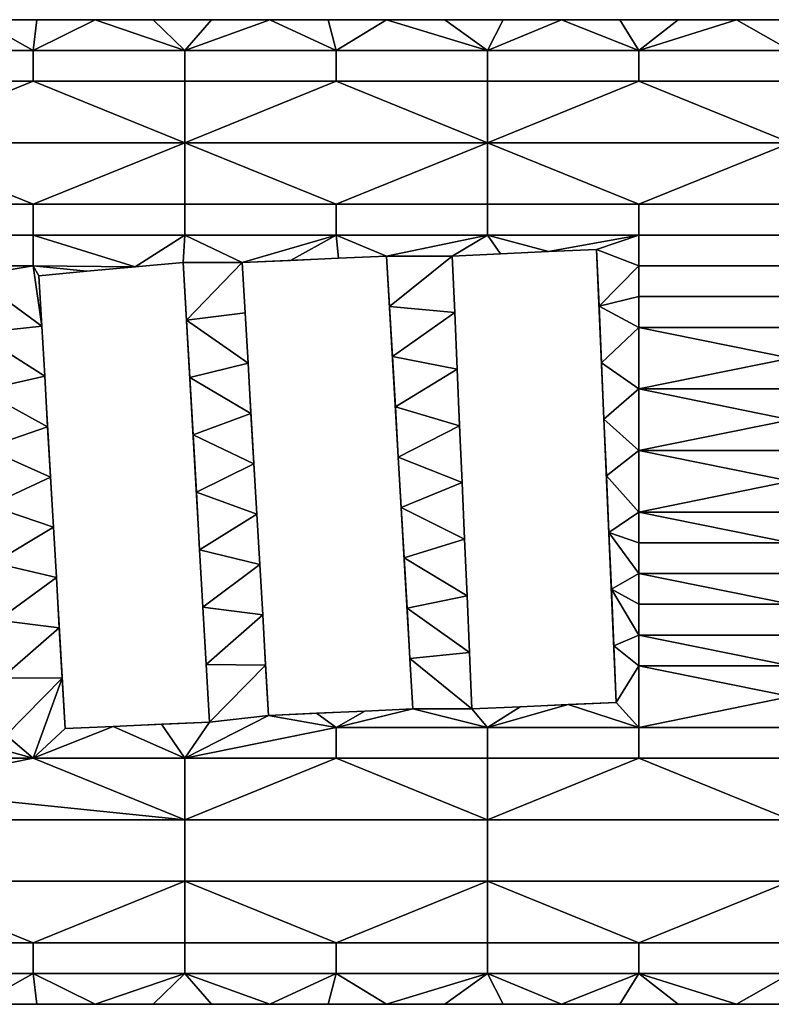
# Model space of a CAD drawing. Extents: x 0 to 1200, y 0 to 150.
# Tile 4 of 10: x 344 to 459, y 0 to 150. Entities that reach past the tile are written whole.
import ezdxf

# ---------------------------------------------------------------- set-up
doc = ezdxf.new("R2010")
doc.units = 0
doc.header["$MEASUREMENT"] = 0
doc.layers.add('DEFAULT', color=7, linetype='Continuous')

msp = doc.modelspace()

# ---------------------------------------------------------------- linework, layer by layer
at = {"color": 7}
for p, q in [((0, 150), (1200, 150)), ((400, 114), (378, 113)), ((404, 45), (400, 114)), ((432, 115), (410, 114)), ((410, 114), (413, 45)), ((435, 46), (432, 115)), ((369, 113), (347, 111)), ((373, 43), (369, 113)), ((378, 113), (382, 44)), ((347, 111), (351, 42)), ((382, 44), (404, 45)), ((413, 45), (435, 46)), ((351, 42), (373, 43)), ((0, 0), (1200, 0))]:
    msp.add_line(p, q, dxfattribs=at)

# ---------------------------------------------------------------- meshes
at = {"layer": 'DEFAULT', "color": 7}
mesh = msp.add_polyface(dxfattribs=at)
corners = [(346.15, 121.88), (369.23, 131.25), (369.23, 121.88), (323.08, 131.25), (323.08, 121.88), (369.23, 117.19), (346.15, 117.19), (323.08, 117.19), (346.15, 112.5), (323.08, 112.5), (346.15, 145.31), (346.15, 140.62), (323.08, 140.62), (323.08, 145.31), (369.23, 145.31), (369.23, 140.62), (355.56, 150), (346.67, 150), (337.78, 150), (328.89, 150), (354.33, 111.67), (361.67, 112.33), (328.89, 150), (337.78, 150, 1.98), (337.78, 150), (346.67, 150, 1.98), (346.67, 150), (355.56, 150, 1.98), (355.56, 150), (364.44, 150, 1.98), (364.44, 150), (328.89, 150, 1.98), (320, 150, 1.98), (354.33, 111.67, 1.98), (361.67, 112.33), (361.67, 112.33, 1.98), (323.08, 131.25, 1.98), (323.08, 121.88, 1.98), (346.15, 121.88, 1.98), (369.23, 131.25, 1.98), (369.23, 121.88, 1.98), (346.15, 117.19, 1.98), (369.23, 117.19, 1.98), (323.08, 117.19, 1.98), (323.08, 112.5, 1.98), (346.15, 112.5, 1.98), (346.15, 145.31, 1.98), (323.08, 145.31, 1.98), (323.08, 140.62, 1.98), (346.15, 140.62, 1.98), (369.23, 145.31, 1.98), (369.23, 140.62, 1.98), (355.56, 150, 1.98), (346.67, 150, 1.98), (337.78, 150, 1.98), (328.89, 150, 1.98), (354.33, 111.67, 1.98), (361.67, 112.33, 1.98), (337, 111, 1.98)]
mesh.append_faces([[corners[k] for k in face] for face in [(0, 1, 2), (3, 0, 4), (1, 0, 3), (2, 5, 6, 0), (0, 6, 7, 4), (6, 8, 9, 7), (10, 11, 12, 13), (14, 15, 11, 10), (11, 3, 12), (1, 11, 15), (3, 11, 1), (16, 10, 17), (17, 10, 18), (18, 13, 19), (20, 8, 21), (5, 21, 6), (6, 21, 8), (13, 18, 10), (10, 16, 14), (22, 23, 24), (24, 25, 26), (26, 27, 28), (28, 29, 30), (29, 28, 27), (27, 26, 25), (25, 24, 23), (23, 22, 31), (31, 22, 32), (33, 34, 35), (36, 37, 38), (39, 36, 38), (40, 38, 41, 42), (38, 37, 43, 41), (41, 43, 44, 45), (46, 47, 48, 49), (50, 46, 49, 51), (49, 48, 36), (36, 39, 49), (52, 53, 46), (53, 54, 46), (54, 55, 47), (56, 57, 45), (42, 41, 57), (45, 44, 58), (41, 45, 57), (47, 46, 54), (46, 50, 52)]], dxfattribs={"color": 7})
mesh = msp.add_polyface(dxfattribs=at)
corners = [(369.23, 131.25), (392.31, 121.88), (369.23, 121.88), (415.38, 131.25), (392.31, 117.19), (369.23, 117.19), (392.31, 145.31), (392.31, 140.62), (369.23, 140.62), (369.23, 145.31), (400, 150), (391.11, 150), (382.22, 150), (373.33, 150), (364.44, 150), (355.56, 150), (378, 113), (385.33, 113.33), (392.67, 113.67), (400, 114), (415.38, 117.19), (415.38, 145.31), (369, 113), (364.44, 150), (364.44, 150, 1.98), (373.33, 150), (373.33, 150, 1.98), (382.22, 150), (391.11, 150, 1.98), (391.11, 150), (400, 150, 1.98), (400, 150), (382.22, 150, 1.98), (346.15, 121.88, 1.98), (369.23, 121.88, 1.98), (369.23, 131.25, 1.98), (369.23, 140.62, 1.98), (346.15, 140.62, 1.98), (392.31, 121.88, 1.98), (415.38, 131.25, 1.98), (369.23, 117.19, 1.98), (392.31, 117.19, 1.98), (392.31, 145.31, 1.98), (369.23, 145.31, 1.98), (392.31, 140.62, 1.98), (400, 150, 1.98), (391.11, 150, 1.98), (382.22, 150, 1.98), (373.33, 150, 1.98), (364.44, 150, 1.98), (355.56, 150, 1.98), (378, 113, 1.98), (385.33, 113.33, 1.98), (392.67, 113.67, 1.98), (400, 114, 1.98), (415.38, 117.19, 1.98), (369, 113, 1.98)]
mesh.append_faces([[corners[k] for k in face] for face in [(0, 1, 2), (3, 1, 0), (1, 4, 5, 2), (6, 7, 8, 9), (7, 0, 8), (0, 7, 3), (10, 6, 11), (11, 6, 12), (12, 9, 13), (13, 9, 14), (14, 9, 15), (16, 4, 17), (17, 4, 18), (18, 4, 19), (20, 19, 4), (4, 16, 5), (9, 12, 6), (6, 10, 21), (22, 5, 16), (23, 24, 25), (25, 26, 27), (27, 28, 29), (29, 30, 31), (30, 29, 28), (28, 27, 32), (32, 27, 26), (26, 25, 24), (33, 34, 35), (35, 36, 37), (35, 34, 38), (39, 35, 38), (38, 34, 40, 41), (42, 43, 36, 44), (44, 36, 35), (35, 39, 44), (45, 46, 42), (46, 47, 42), (47, 48, 43), (48, 49, 43), (49, 50, 43), (51, 52, 41), (52, 53, 41), (53, 54, 41), (55, 41, 54), (41, 40, 51), (43, 42, 47), (40, 56, 51)]], dxfattribs={"color": 7})
mesh = msp.add_polyface(dxfattribs=at)
corners = [(415.38, 131.25), (438.46, 121.88), (415.38, 121.88), (392.31, 121.88), (415.38, 117.19), (392.31, 117.19), (438.46, 117.19), (438.46, 145.31), (438.46, 140.62), (415.38, 140.62), (415.38, 145.31), (392.31, 140.62), (392.31, 145.31), (426.67, 150), (417.78, 150), (408.89, 150), (400, 150), (410, 114), (417.33, 114.33), (424.67, 114.67), (432, 115), (400, 114), (400, 150), (408.89, 150, 1.98), (408.89, 150), (417.78, 150, 1.98), (417.78, 150), (426.67, 150, 1.98), (426.67, 150), (435.56, 150, 1.98), (435.56, 150), (400, 150, 1.98), (432, 115), (432, 115, 1.98), (424.67, 114.67), (424.67, 114.67, 1.98), (417.33, 114.33), (417.33, 114.33, 1.98), (415.38, 131.25, 1.98), (415.38, 121.88, 1.98), (438.46, 121.88, 1.98), (392.31, 121.88, 1.98), (392.31, 117.19, 1.98), (415.38, 117.19, 1.98), (438.46, 117.19, 1.98), (438.46, 145.31, 1.98), (415.38, 145.31, 1.98), (415.38, 140.62, 1.98), (438.46, 140.62, 1.98), (392.31, 145.31, 1.98), (392.31, 140.62, 1.98), (426.67, 150, 1.98), (417.78, 150, 1.98), (408.89, 150, 1.98), (400, 150, 1.98), (410, 114, 1.98), (417.33, 114.33, 1.98), (424.67, 114.67, 1.98), (432, 115, 1.98), (400, 114, 1.98)]
mesh.append_faces([[corners[k] for k in face] for face in [(0, 1, 2), (3, 0, 2), (2, 4, 5, 3), (1, 6, 4, 2), (7, 8, 9, 10), (10, 9, 11, 12), (0, 11, 9), (8, 0, 9), (13, 10, 14), (14, 10, 15), (15, 10, 16), (17, 4, 18), (18, 4, 19), (19, 6, 20), (6, 19, 4), (10, 13, 7), (17, 21, 4), (22, 23, 24), (24, 25, 26), (26, 27, 28), (28, 29, 30), (29, 28, 27), (27, 26, 25), (25, 24, 23), (23, 22, 31), (32, 33, 34), (34, 35, 36), (37, 36, 35), (35, 34, 33), (38, 39, 40), (41, 39, 38), (39, 41, 42, 43), (40, 39, 43, 44), (45, 46, 47, 48), (46, 49, 50, 47), (38, 47, 50), (48, 47, 38), (51, 52, 46), (52, 53, 46), (53, 54, 46), (55, 56, 43), (56, 57, 43), (57, 58, 44), (44, 43, 57), (46, 45, 51), (49, 46, 54), (55, 43, 59)]], dxfattribs={"color": 7})
mesh = msp.add_polyface(dxfattribs=at)
corners = [(461.54, 112.5), (461.54, 107.81), (438.46, 107.81), (438.46, 112.5), (438.46, 121.88), (461.54, 131.25), (461.54, 121.88), (415.38, 131.25), (461.54, 117.19), (438.46, 117.19), (461.54, 145.31), (461.54, 140.62), (438.46, 140.62), (438.46, 145.31), (484.62, 121.88), (484.62, 140.62), (471.11, 150), (462.22, 150), (453.33, 150), (444.44, 150), (435.56, 150), (426.67, 150), (432, 115), (432.38, 106.38), (474, 117), (435.56, 150), (435.56, 150, 1.98), (444.44, 150), (444.44, 150, 1.98), (453.33, 150), (462.22, 150, 1.98), (462.22, 150), (471.11, 150, 1.98), (471.11, 150), (453.33, 150, 1.98), (461.54, 112.5, 1.98), (438.46, 112.5, 1.98), (438.46, 107.81, 1.98), (461.54, 107.81, 1.98), (438.46, 121.88, 1.98), (461.54, 121.88, 1.98), (461.54, 131.25, 1.98), (415.38, 131.25, 1.98), (438.46, 117.19, 1.98), (461.54, 117.19, 1.98), (461.54, 145.31, 1.98), (438.46, 145.31, 1.98), (438.46, 140.62, 1.98), (461.54, 140.62, 1.98), (484.62, 121.88, 1.98), (484.62, 140.62, 1.98), (471.11, 150, 1.98), (462.22, 150, 1.98), (453.33, 150, 1.98), (444.44, 150, 1.98), (435.56, 150, 1.98), (426.67, 150, 1.98), (432, 115, 1.98), (432.38, 106.38, 1.98), (474, 117, 1.98)]
mesh.append_faces([[corners[k] for k in face] for face in [(0, 1, 2, 3), (4, 5, 6), (5, 4, 7), (6, 8, 9, 4), (8, 0, 3, 9), (10, 11, 12, 13), (5, 12, 11), (7, 12, 5), (5, 14, 6), (15, 5, 11), (16, 10, 17), (17, 10, 18), (18, 13, 19), (19, 13, 20), (20, 13, 21), (22, 3, 23), (6, 14, 8), (3, 22, 9), (8, 24, 0), (13, 18, 10), (25, 26, 27), (27, 28, 29), (29, 30, 31), (31, 32, 33), (32, 31, 30), (30, 29, 34), (34, 29, 28), (28, 27, 26), (35, 36, 37, 38), (39, 40, 41), (41, 42, 39), (40, 39, 43, 44), (44, 43, 36, 35), (45, 46, 47, 48), (41, 48, 47), (42, 41, 47), (41, 40, 49), (50, 48, 41), (51, 52, 45), (52, 53, 45), (53, 54, 46), (54, 55, 46), (55, 56, 46), (57, 58, 36), (36, 43, 57), (44, 35, 59), (46, 45, 53)]], dxfattribs={"color": 7})
mesh = msp.add_polyface(dxfattribs=at)
corners = [(380.22, 74.67), (371, 78), (379.78, 82.33), (370.5, 86.75), (379.33, 90), (370, 95.5), (378.89, 97.67), (369.5, 104.25), (378.44, 105.33), (378, 113), (369, 113), (361.67, 112.33), (369.23, 117.19), (378, 113), (378, 113, 1.98), (378.44, 105.33), (378.89, 97.67, 1.98), (378.89, 97.67), (379.33, 90, 1.98), (379.33, 90), (379.78, 82.33, 1.98), (379.78, 82.33), (380.22, 74.67, 1.98), (380.22, 74.67), (378.44, 105.33, 1.98), (400, 114), (392.67, 113.67, 1.98), (392.67, 113.67), (385.33, 113.33, 1.98), (385.33, 113.33), (378, 113, 1.98), (378, 113), (400, 114, 1.98), (369, 113), (361.67, 112.33, 1.98), (361.67, 112.33), (369, 113, 1.98), (371, 78), (370.5, 86.75, 1.98), (370.5, 86.75), (370, 95.5, 1.98), (370, 95.5), (369.5, 104.25, 1.98), (369.5, 104.25), (369, 113, 1.98), (369, 113), (371, 78, 1.98), (380.22, 74.67, 1.98), (379.78, 82.33, 1.98), (371, 78, 1.98), (379.33, 90, 1.98), (370.5, 86.75, 1.98), (378.89, 97.67, 1.98), (370, 95.5, 1.98), (378.44, 105.33, 1.98), (369.5, 104.25, 1.98), (378, 113, 1.98), (361.67, 112.33, 1.98), (369, 113, 1.98), (369.23, 117.19, 1.98)]
mesh.append_faces([[corners[k] for k in face] for face in [(0, 1, 2), (2, 3, 4), (4, 5, 6), (6, 7, 8), (8, 7, 9), (10, 9, 7), (7, 6, 5), (5, 4, 3), (3, 2, 1), (11, 12, 10), (13, 14, 15), (15, 16, 17), (17, 18, 19), (19, 20, 21), (21, 22, 23), (22, 21, 20), (20, 19, 18), (18, 17, 16), (16, 15, 24), (24, 15, 14), (25, 26, 27), (27, 28, 29), (29, 30, 31), (30, 29, 28), (28, 27, 26), (26, 25, 32), (33, 34, 35), (34, 33, 36), (37, 38, 39), (39, 40, 41), (41, 42, 43), (43, 44, 45), (44, 43, 42), (42, 41, 40), (40, 39, 38), (38, 37, 46), (47, 48, 49), (48, 50, 51), (50, 52, 53), (52, 54, 55), (54, 56, 55), (57, 58, 59), (58, 55, 56), (55, 53, 52), (53, 51, 50), (51, 49, 48)]], dxfattribs={"color": 7})
mesh = msp.add_polyface(dxfattribs=at)
corners = [(411.5, 79.5), (401.78, 83.33), (411.12, 88.12), (401.33, 91), (410.75, 96.75), (400.89, 98.67), (410.38, 105.38), (400.44, 106.33), (410, 114), (400, 114), (402.22, 75.67), (410, 114), (410, 114, 1.98), (410.38, 105.38), (410.38, 105.38, 1.98), (410.75, 96.75), (410.75, 96.75, 1.98), (411.12, 88.12), (411.12, 88.12, 1.98), (411.5, 79.5), (411.88, 70.88, 1.98), (411.5, 79.5, 1.98), (417.33, 114.33), (417.33, 114.33, 1.98), (410, 114), (410, 114, 1.98), (433.5, 80.5), (433.12, 89.12, 1.98), (433.12, 89.12), (432.75, 97.75), (432.75, 97.75, 1.98), (432.38, 106.38), (432.38, 106.38, 1.98), (432, 115), (432, 115, 1.98), (433.5, 80.5, 1.98), (402.22, 75.67), (402.22, 75.67, 1.98), (401.78, 83.33), (401.78, 83.33, 1.98), (401.33, 91), (401.33, 91, 1.98), (400.89, 98.67), (400.89, 98.67, 1.98), (400.44, 106.33), (400.44, 106.33, 1.98), (400, 114), (400, 114, 1.98), (411.5, 79.5, 1.98), (411.12, 88.12, 1.98), (401.78, 83.33, 1.98), (410.75, 96.75, 1.98), (401.33, 91, 1.98), (410.38, 105.38, 1.98), (400.89, 98.67, 1.98), (410, 114, 1.98), (400.44, 106.33, 1.98), (400, 114, 1.98), (402.22, 75.67, 1.98)]
mesh.append_faces([[corners[k] for k in face] for face in [(0, 1, 2), (2, 3, 4), (4, 5, 6), (6, 7, 8), (9, 8, 7), (7, 6, 5), (5, 4, 3), (3, 2, 1), (1, 0, 10), (11, 12, 13), (13, 14, 15), (15, 16, 17), (17, 18, 19), (20, 19, 21), (21, 19, 18), (18, 17, 16), (16, 15, 14), (14, 13, 12), (22, 23, 24), (24, 23, 25), (26, 27, 28), (28, 27, 29), (29, 30, 31), (31, 32, 33), (33, 32, 34), (32, 31, 30), (30, 29, 27), (27, 26, 35), (36, 37, 38), (38, 39, 40), (40, 41, 42), (42, 43, 44), (44, 45, 46), (46, 45, 47), (45, 44, 43), (43, 42, 41), (41, 40, 39), (39, 38, 37), (48, 49, 50), (49, 51, 52), (51, 53, 54), (53, 55, 56), (57, 56, 55), (56, 54, 53), (54, 52, 51), (52, 50, 49), (50, 58, 48)]], dxfattribs={"color": 7})
mesh = msp.add_polyface(dxfattribs=at)
corners = [(347, 111), (346.15, 112.5), (354.33, 111.67), (348.78, 80.33), (338.88, 84.75), (348.33, 88), (338.25, 93.5), (347.89, 95.67), (337.62, 102.25), (347.44, 103.33), (337, 111), (339.5, 76), (329.67, 110.33), (323.08, 112.5), (347, 111), (347.44, 103.33, 1.98), (347.44, 103.33), (347.89, 95.67, 1.98), (347.89, 95.67), (348.33, 88), (348.33, 88, 1.98), (348.78, 80.33), (348.78, 80.33, 1.98), (349.22, 72.67), (347, 111, 1.98), (361.67, 112.33), (354.33, 111.67, 1.98), (354.33, 111.67), (347, 111, 1.98), (347, 111), (337, 111), (329.67, 110.33, 1.98), (329.67, 110.33), (322.33, 109.67, 1.98), (337, 111, 1.98), (339.5, 76), (338.88, 84.75, 1.98), (338.88, 84.75), (338.25, 93.5, 1.98), (338.25, 93.5), (337.62, 102.25, 1.98), (337.62, 102.25), (337, 111, 1.98), (337, 111), (339.5, 76, 1.98), (348.78, 80.33, 1.98), (348.33, 88, 1.98), (338.88, 84.75, 1.98), (347.89, 95.67, 1.98), (338.25, 93.5, 1.98), (347.44, 103.33, 1.98), (337.62, 102.25, 1.98), (347, 111, 1.98), (346.15, 112.5, 1.98), (354.33, 111.67, 1.98), (329.67, 110.33, 1.98), (337, 111, 1.98), (323.08, 112.5, 1.98), (339.5, 76, 1.98)]
mesh.append_faces([[corners[k] for k in face] for face in [(0, 1, 2), (3, 4, 5), (5, 6, 7), (7, 8, 9), (9, 1, 0), (10, 9, 8), (8, 7, 6), (6, 5, 4), (4, 3, 11), (12, 13, 10), (1, 10, 13), (9, 10, 1), (14, 15, 16), (16, 17, 18), (18, 17, 19), (19, 20, 21), (21, 22, 23), (22, 21, 20), (20, 19, 17), (17, 16, 15), (15, 14, 24), (25, 26, 27), (27, 28, 29), (28, 27, 26), (30, 31, 32), (33, 32, 31), (31, 30, 34), (35, 36, 37), (37, 38, 39), (39, 40, 41), (41, 42, 43), (42, 41, 40), (40, 39, 38), (38, 37, 36), (36, 35, 44), (45, 46, 47), (46, 48, 49), (48, 50, 51), (50, 52, 53), (52, 54, 53), (55, 56, 57), (56, 51, 50), (51, 49, 48), (49, 47, 46), (47, 58, 45), (50, 53, 56)]], dxfattribs={"color": 7})
mesh = msp.add_polyface(dxfattribs=at)
corners = [(461.54, 89.06), (438.46, 93.75), (461.54, 93.75), (438.46, 84.38), (461.54, 84.38), (461.54, 79.69), (461.54, 107.81), (461.54, 103.12), (438.46, 103.12), (438.46, 107.81), (461.54, 98.44), (432.38, 106.38), (432.75, 97.75), (433.12, 89.12), (433.5, 80.5), (474.75, 91.12), (475, 82.5), (438.46, 112.5), (461.54, 112.5), (474.25, 108.38), (474.5, 99.75), (438.46, 75), (461.54, 89.06, 1.98), (461.54, 93.75, 1.98), (438.46, 93.75, 1.98), (438.46, 84.38, 1.98), (461.54, 84.38, 1.98), (461.54, 79.69, 1.98), (461.54, 107.81, 1.98), (438.46, 107.81, 1.98), (438.46, 103.12, 1.98), (461.54, 103.12, 1.98), (461.54, 98.44, 1.98), (432.38, 106.38, 1.98), (432.75, 97.75, 1.98), (433.12, 89.12, 1.98), (433.5, 80.5, 1.98), (474.75, 91.12, 1.98), (475, 82.5, 1.98), (438.46, 112.5, 1.98), (461.54, 112.5, 1.98), (474.25, 108.38, 1.98), (474.5, 99.75, 1.98), (438.46, 75, 1.98)]
mesh.append_faces([[corners[k] for k in face] for face in [(0, 1, 2), (3, 0, 4), (5, 3, 4), (6, 7, 8, 9), (10, 8, 7), (1, 10, 2), (11, 8, 12), (12, 1, 13), (13, 3, 14), (2, 15, 0), (0, 3, 1), (0, 15, 4), (4, 16, 5), (9, 11, 17), (18, 19, 6), (8, 11, 9), (6, 19, 7), (7, 20, 10), (10, 1, 8), (10, 20, 2), (8, 1, 12), (1, 3, 13), (3, 21, 14), (22, 23, 24), (25, 26, 22), (27, 26, 25), (28, 29, 30, 31), (32, 31, 30), (24, 23, 32), (33, 34, 30), (34, 35, 24), (35, 36, 25), (23, 22, 37), (22, 24, 25), (22, 26, 37), (26, 27, 38), (29, 39, 33), (40, 28, 41), (30, 29, 33), (28, 31, 41), (31, 32, 42), (32, 30, 24), (32, 23, 42), (30, 34, 24), (24, 35, 25), (25, 36, 43)]], dxfattribs={"color": 7})
mesh = msp.add_polyface(dxfattribs=at)
corners = [(461.54, 46.88), (438.46, 51.56), (461.54, 51.56), (461.54, 70.31), (461.54, 65.62), (438.46, 65.62), (438.46, 70.31), (461.54, 60.94), (461.54, 56.25), (438.46, 56.25), (438.46, 60.94), (438.46, 75), (461.54, 79.69), (461.54, 75), (433.5, 80.5), (433.88, 71.88), (434.25, 63.25), (434.62, 54.62), (435, 46), (438.46, 84.38), (435, 46), (435, 46, 1.98), (434.62, 54.62), (434.62, 54.62, 1.98), (434.25, 63.25), (433.88, 71.88, 1.98), (433.88, 71.88), (433.5, 80.5, 1.98), (433.5, 80.5), (434.25, 63.25, 1.98), (461.54, 46.88, 1.98), (461.54, 51.56, 1.98), (438.46, 51.56, 1.98), (461.54, 70.31, 1.98), (438.46, 70.31, 1.98), (438.46, 65.62, 1.98), (461.54, 65.62, 1.98), (461.54, 60.94, 1.98), (438.46, 60.94, 1.98), (438.46, 56.25, 1.98), (461.54, 56.25, 1.98), (438.46, 75, 1.98), (461.54, 75, 1.98), (461.54, 79.69, 1.98), (433.5, 80.5, 1.98), (433.88, 71.88, 1.98), (434.25, 63.25, 1.98), (434.62, 54.62, 1.98), (435, 46, 1.98), (438.46, 84.38, 1.98)]
mesh.append_faces([[corners[k] for k in face] for face in [(0, 1, 2), (3, 4, 5, 6), (7, 8, 9, 10), (11, 12, 13), (14, 11, 15), (15, 5, 16), (16, 9, 17), (17, 1, 18), (1, 9, 2), (6, 11, 3), (5, 15, 6), (4, 7, 5), (10, 5, 7), (9, 16, 10), (8, 2, 9), (12, 11, 19), (13, 3, 11), (11, 6, 15), (5, 10, 16), (9, 1, 17), (20, 21, 22), (22, 23, 24), (24, 25, 26), (26, 27, 28), (27, 26, 25), (25, 24, 29), (29, 24, 23), (23, 22, 21), (30, 31, 32), (33, 34, 35, 36), (37, 38, 39, 40), (41, 42, 43), (44, 45, 41), (45, 46, 35), (46, 47, 39), (47, 48, 32), (32, 31, 39), (34, 33, 41), (35, 34, 45), (36, 35, 37), (38, 37, 35), (39, 38, 46), (43, 49, 41), (41, 45, 34), (35, 46, 38), (39, 47, 32)]], dxfattribs={"color": 7})
mesh = msp.add_polyface(dxfattribs=at)
corners = [(506.62, 73.88), (497.25, 74.25), (506.5, 82.5), (497, 83), (497.5, 65.5), (506.75, 65.25), (497.75, 56.75), (506.88, 56.62), (498, 48), (476, 48), (461.54, 56.25), (475.75, 56.62), (461.54, 60.94), (475.5, 65.25), (461.54, 70.31), (475.25, 73.88), (461.54, 79.69), (475, 82.5), (461.54, 51.56), (461.54, 46.88), (461.54, 65.62), (461.54, 75), (475, 82.5), (475.25, 73.88, 1.98), (475.25, 73.88), (475.5, 65.25, 1.98), (475.5, 65.25), (475.75, 56.62, 1.98), (475.75, 56.62), (476, 48, 1.98), (476, 48), (475, 82.5, 1.98), (498, 48), (498, 48, 1.98), (497.75, 56.75), (497.75, 56.75, 1.98), (497.5, 65.5), (497.5, 65.5, 1.98), (497.25, 74.25), (497.25, 74.25, 1.98), (497, 83), (476, 48, 1.98), (475.75, 56.62, 1.98), (461.54, 56.25, 1.98), (475.5, 65.25, 1.98), (461.54, 60.94, 1.98), (475.25, 73.88, 1.98), (461.54, 70.31, 1.98), (475, 82.5, 1.98), (461.54, 79.69, 1.98), (497.25, 74.25, 1.98), (497.5, 65.5, 1.98), (506.62, 73.88, 1.98), (497.75, 56.75, 1.98), (506.75, 65.25, 1.98), (498, 48, 1.98), (506.88, 56.62, 1.98), (461.54, 51.56, 1.98), (461.54, 46.88, 1.98), (461.54, 65.62, 1.98), (438.46, 56.25, 1.98), (461.54, 75, 1.98), (438.46, 75, 1.98)]
mesh.append_faces([[corners[k] for k in face] for face in [(0, 1, 2), (3, 2, 1), (1, 0, 4), (4, 5, 6), (6, 7, 8), (9, 10, 11), (11, 12, 13), (13, 14, 15), (15, 16, 17), (18, 9, 19), (14, 13, 20), (12, 11, 10), (16, 15, 21), (9, 18, 10), (12, 20, 13), (14, 21, 15), (22, 23, 24), (24, 25, 26), (26, 27, 28), (28, 29, 30), (29, 28, 27), (27, 26, 25), (25, 24, 23), (23, 22, 31), (32, 33, 34), (34, 35, 36), (36, 37, 38), (38, 39, 40), (39, 38, 37), (37, 36, 35), (35, 34, 33), (41, 42, 43), (42, 44, 45), (44, 46, 47), (46, 48, 49), (50, 51, 52), (51, 53, 54), (53, 55, 56), (57, 58, 41), (47, 59, 44), (43, 60, 57), (45, 43, 42), (61, 62, 47), (49, 61, 46), (41, 43, 57), (45, 44, 59), (47, 46, 61)]], dxfattribs={"color": 7})
mesh = msp.add_polyface(dxfattribs=at)
corners = [(358.33, 42.33), (346.15, 37.5), (351, 42), (350.56, 49.67), (341.38, 49.75), (350.11, 57.33), (340.75, 58.5), (349.67, 65), (340.12, 67.25), (349.22, 72.67), (339.5, 76), (348.78, 80.33), (342, 41), (334.67, 40.67), (349.22, 72.67), (349.67, 65, 1.98), (349.67, 65), (350.11, 57.33), (350.11, 57.33, 1.98), (350.56, 49.67), (351, 42, 1.98), (351, 42), (350.56, 49.67, 1.98), (349.22, 72.67, 1.98), (348.78, 80.33, 1.98), (320, 40), (319.44, 47.67, 1.98), (320, 40, 1.98), (342, 41), (341.38, 49.75, 1.98), (341.38, 49.75), (340.75, 58.5, 1.98), (340.75, 58.5), (340.12, 67.25), (340.12, 67.25, 1.98), (339.5, 76), (339.5, 76, 1.98), (342, 41, 1.98), (320, 40), (327.33, 40.33, 1.98), (327.33, 40.33), (334.67, 40.67, 1.98), (334.67, 40.67), (342, 41, 1.98), (342, 41), (320, 40, 1.98), (351, 42, 1.98), (350.56, 49.67, 1.98), (346.15, 37.5, 1.98), (350.11, 57.33, 1.98), (341.38, 49.75, 1.98), (349.67, 65, 1.98), (340.75, 58.5, 1.98), (349.22, 72.67, 1.98), (340.12, 67.25, 1.98), (348.78, 80.33, 1.98), (339.5, 76, 1.98), (342, 41, 1.98), (334.67, 40.67, 1.98)]
mesh.append_faces([[corners[k] for k in face] for face in [(0, 1, 2), (2, 1, 3), (3, 4, 5), (5, 6, 7), (7, 8, 9), (9, 10, 11), (12, 1, 13), (10, 9, 8), (8, 7, 6), (6, 5, 4), (4, 3, 12), (1, 12, 3), (14, 15, 16), (16, 15, 17), (17, 18, 19), (19, 20, 21), (20, 19, 22), (22, 19, 18), (18, 17, 15), (15, 14, 23), (23, 14, 24), (25, 26, 27), (28, 29, 30), (30, 31, 32), (32, 31, 33), (33, 34, 35), (36, 35, 34), (34, 33, 31), (31, 30, 29), (29, 28, 37), (38, 39, 40), (40, 41, 42), (42, 43, 44), (45, 39, 38), (43, 42, 41), (41, 40, 39), (46, 47, 48), (47, 49, 50), (49, 51, 52), (51, 53, 54), (53, 55, 56), (56, 54, 53), (54, 52, 51), (52, 50, 49), (50, 57, 47), (57, 58, 48), (48, 47, 57)]], dxfattribs={"color": 7})
mesh = msp.add_polyface(dxfattribs=at)
corners = [(427.67, 45.67), (415.38, 42.19), (420.33, 45.33), (413, 45), (403.56, 52.67), (412.62, 53.62), (403.11, 60.33), (412.25, 62.25), (402.67, 68), (411.88, 70.88), (402.22, 75.67), (411.5, 79.5), (404, 45), (411.5, 79.5), (411.88, 70.88, 1.98), (411.88, 70.88), (412.25, 62.25), (412.62, 53.62, 1.98), (412.62, 53.62), (413, 45, 1.98), (413, 45), (412.25, 62.25, 1.98), (413, 45), (420.33, 45.33, 1.98), (420.33, 45.33), (427.67, 45.67), (427.67, 45.67, 1.98), (435, 46), (413, 45, 1.98), (435, 46, 1.98), (404, 45), (404, 45, 1.98), (403.56, 52.67), (403.56, 52.67, 1.98), (403.11, 60.33), (403.11, 60.33, 1.98), (402.67, 68), (402.22, 75.67, 1.98), (402.22, 75.67), (402.67, 68, 1.98), (396.67, 44.67), (396.67, 44.67, 1.98), (404, 45), (404, 45, 1.98), (389.33, 44.33, 1.98), (413, 45, 1.98), (412.62, 53.62, 1.98), (403.56, 52.67, 1.98), (412.25, 62.25, 1.98), (403.11, 60.33, 1.98), (411.88, 70.88, 1.98), (402.67, 68, 1.98), (411.5, 79.5, 1.98), (402.22, 75.67, 1.98), (427.67, 45.67, 1.98), (420.33, 45.33, 1.98), (415.38, 42.19, 1.98), (404, 45, 1.98), (396.67, 44.67, 1.98), (392.31, 42.19, 1.98)]
mesh.append_faces([[corners[k] for k in face] for face in [(0, 1, 2), (2, 1, 3), (3, 4, 5), (5, 6, 7), (7, 8, 9), (9, 10, 11), (10, 9, 8), (8, 7, 6), (6, 5, 4), (4, 3, 12), (1, 12, 3), (13, 14, 15), (15, 14, 16), (16, 17, 18), (18, 19, 20), (19, 18, 17), (17, 16, 21), (21, 16, 14), (22, 23, 24), (24, 23, 25), (25, 26, 27), (28, 23, 22), (27, 26, 29), (26, 25, 23), (30, 31, 32), (32, 33, 34), (34, 35, 36), (36, 37, 38), (37, 36, 39), (39, 36, 35), (35, 34, 33), (33, 32, 31), (40, 41, 42), (42, 41, 43), (41, 40, 44), (45, 46, 47), (46, 48, 49), (48, 50, 51), (50, 52, 53), (54, 55, 56), (55, 45, 56), (53, 51, 50), (51, 49, 48), (49, 47, 46), (47, 57, 45), (57, 58, 59), (56, 45, 57)]], dxfattribs={"color": 7})
mesh = msp.add_polyface(dxfattribs=at)
corners = [(389.33, 44.33), (392.31, 42.19), (382, 44), (373, 43), (381.56, 51.67), (372.5, 51.75), (381.11, 59.33), (372, 60.5), (380.67, 67), (371.5, 69.25), (380.22, 74.67), (371, 78), (369.23, 37.5), (380.22, 74.67), (380.22, 74.67, 1.98), (380.67, 67), (380.67, 67, 1.98), (381.11, 59.33), (381.11, 59.33, 1.98), (381.56, 51.67), (381.56, 51.67, 1.98), (382, 44), (382, 44, 1.98), (382, 44), (389.33, 44.33, 1.98), (389.33, 44.33), (396.67, 44.67), (382, 44, 1.98), (373, 43), (372.5, 51.75, 1.98), (372.5, 51.75), (372, 60.5, 1.98), (372, 60.5), (371.5, 69.25, 1.98), (371.5, 69.25), (371, 78, 1.98), (371, 78), (373, 43, 1.98), (351, 42), (358.33, 42.33, 1.98), (358.33, 42.33), (365.67, 42.67, 1.98), (365.67, 42.67), (373, 43, 1.98), (373, 43), (351, 42, 1.98), (382, 44, 1.98), (381.56, 51.67, 1.98), (373, 43, 1.98), (381.11, 59.33, 1.98), (372.5, 51.75, 1.98), (380.67, 67, 1.98), (372, 60.5, 1.98), (380.22, 74.67, 1.98), (371.5, 69.25, 1.98), (389.33, 44.33, 1.98), (392.31, 42.19, 1.98), (371, 78, 1.98), (369.23, 37.5, 1.98)]
mesh.append_faces([[corners[k] for k in face] for face in [(0, 1, 2), (2, 3, 4), (4, 5, 6), (6, 7, 8), (8, 9, 10), (11, 10, 9), (9, 8, 7), (7, 6, 5), (5, 4, 3), (12, 2, 1), (2, 12, 3), (13, 14, 15), (15, 16, 17), (17, 18, 19), (19, 20, 21), (21, 20, 22), (20, 19, 18), (18, 17, 16), (16, 15, 14), (23, 24, 25), (25, 24, 26), (27, 24, 23), (28, 29, 30), (30, 31, 32), (32, 33, 34), (34, 35, 36), (35, 34, 33), (33, 32, 31), (31, 30, 29), (29, 28, 37), (38, 39, 40), (40, 41, 42), (42, 43, 44), (45, 39, 38), (43, 42, 41), (41, 40, 39), (46, 47, 48), (47, 49, 50), (49, 51, 52), (51, 53, 54), (55, 46, 56), (57, 54, 53), (54, 52, 51), (52, 50, 49), (50, 48, 47), (58, 56, 46), (46, 48, 58)]], dxfattribs={"color": 7})
mesh = msp.add_polyface(dxfattribs=at)
corners = [(438.46, 9.38), (461.54, 18.75), (461.54, 9.38), (415.38, 18.75), (461.54, 4.69), (438.46, 4.69), (461.54, 28.12), (438.46, 37.5), (461.54, 37.5), (415.38, 28.12), (438.46, 42.19), (461.54, 46.88), (461.54, 42.19), (426.67, 0), (435.56, 0), (444.44, 0), (453.33, 0), (462.22, 0), (471.11, 0), (435, 46), (427.67, 45.67), (438.46, 51.56), (476, 48), (471.11, 0), (471.11, 0, 1.98), (462.22, 0), (453.33, 0, 1.98), (453.33, 0), (444.44, 0, 1.98), (444.44, 0), (435.56, 0, 1.98), (435.56, 0), (462.22, 0, 1.98), (438.46, 9.38, 1.98), (461.54, 9.38, 1.98), (461.54, 18.75, 1.98), (415.38, 18.75, 1.98), (438.46, 4.69, 1.98), (461.54, 4.69, 1.98), (461.54, 28.12, 1.98), (461.54, 37.5, 1.98), (438.46, 37.5, 1.98), (415.38, 28.12, 1.98), (438.46, 42.19, 1.98), (461.54, 42.19, 1.98), (461.54, 46.88, 1.98), (426.67, 0, 1.98), (435.56, 0, 1.98), (444.44, 0, 1.98), (453.33, 0, 1.98), (462.22, 0, 1.98), (471.11, 0, 1.98), (435, 46, 1.98), (427.67, 45.67, 1.98), (438.46, 51.56, 1.98), (476, 48, 1.98)]
mesh.append_faces([[corners[k] for k in face] for face in [(0, 1, 2), (1, 0, 3), (2, 4, 5, 0), (6, 7, 8), (9, 7, 6), (6, 1, 3, 9), (10, 11, 12), (12, 8, 7, 10), (13, 5, 14), (14, 5, 15), (15, 5, 16), (16, 4, 17), (17, 4, 18), (19, 10, 20), (4, 16, 5), (11, 10, 21), (11, 22, 12), (12, 22, 8), (19, 21, 10), (23, 24, 25), (25, 26, 27), (27, 28, 29), (29, 30, 31), (30, 29, 28), (28, 27, 26), (26, 25, 32), (32, 25, 24), (33, 34, 35), (35, 36, 33), (34, 33, 37, 38), (39, 40, 41), (42, 39, 41), (39, 42, 36, 35), (43, 44, 45), (44, 43, 41, 40), (46, 47, 37), (47, 48, 37), (48, 49, 37), (49, 50, 38), (50, 51, 38), (52, 53, 43), (38, 37, 49), (45, 54, 43), (45, 44, 55), (44, 40, 55), (54, 52, 43)]], dxfattribs={"color": 7})
mesh = msp.add_polyface(dxfattribs=at)
corners = [(415.38, 18.75), (438.46, 9.38), (415.38, 9.38), (392.31, 9.38), (415.38, 4.69), (392.31, 4.69), (438.46, 4.69), (438.46, 37.5), (415.38, 28.12), (415.38, 37.5), (392.31, 37.5), (369.23, 18.75), (369.23, 28.12), (415.38, 42.19), (392.31, 42.19), (438.46, 42.19), (391.11, 0), (400, 0), (408.89, 0), (417.78, 0), (426.67, 0), (404, 45), (396.67, 44.67), (389.33, 44.33), (427.67, 45.67), (435.56, 0), (426.67, 0, 1.98), (426.67, 0), (417.78, 0, 1.98), (417.78, 0), (408.89, 0, 1.98), (408.89, 0), (400, 0, 1.98), (400, 0), (391.11, 0), (391.11, 0, 1.98), (435.56, 0, 1.98), (415.38, 18.75, 1.98), (415.38, 9.38, 1.98), (438.46, 9.38, 1.98), (392.31, 9.38, 1.98), (392.31, 4.69, 1.98), (415.38, 4.69, 1.98), (438.46, 4.69, 1.98), (438.46, 37.5, 1.98), (415.38, 37.5, 1.98), (415.38, 28.12, 1.98), (392.31, 37.5, 1.98), (369.23, 28.12, 1.98), (369.23, 18.75, 1.98), (415.38, 42.19, 1.98), (392.31, 42.19, 1.98), (438.46, 42.19, 1.98), (391.11, 0, 1.98), (400, 0, 1.98), (408.89, 0, 1.98), (417.78, 0, 1.98), (426.67, 0, 1.98), (396.67, 44.67, 1.98), (389.33, 44.33, 1.98), (404, 45, 1.98), (427.67, 45.67, 1.98)]
mesh.append_faces([[corners[k] for k in face] for face in [(0, 1, 2), (3, 0, 2), (2, 4, 5, 3), (1, 6, 4, 2), (7, 8, 9), (8, 10, 9), (8, 0, 11, 12), (13, 9, 10, 14), (15, 7, 9, 13), (16, 5, 17), (17, 4, 18), (18, 4, 19), (19, 4, 20), (21, 14, 22), (22, 14, 23), (4, 17, 5), (6, 20, 4), (14, 21, 13), (13, 24, 15), (25, 26, 27), (27, 28, 29), (29, 30, 31), (31, 32, 33), (33, 32, 34), (35, 34, 32), (32, 31, 30), (30, 29, 28), (28, 27, 26), (26, 25, 36), (37, 38, 39), (40, 38, 37), (38, 40, 41, 42), (39, 38, 42, 43), (44, 45, 46), (46, 45, 47), (46, 48, 49, 37), (50, 51, 47, 45), (52, 50, 45, 44), (53, 54, 41), (54, 55, 42), (55, 56, 42), (56, 57, 42), (58, 59, 51), (42, 41, 54), (43, 42, 57), (51, 50, 60), (50, 52, 61)]], dxfattribs={"color": 7})
mesh = msp.add_polyface(dxfattribs=at)
corners = [(346.15, 9.38), (369.23, 18.75), (369.23, 9.38), (369.23, 4.69), (346.15, 4.69), (369.23, 28.12), (346.15, 37.5), (369.23, 37.5), (392.31, 9.38), (415.38, 18.75), (392.31, 4.69), (392.31, 37.5), (415.38, 28.12), (392.31, 42.19), (355.56, 0), (364.44, 0), (373.33, 0), (382.22, 0), (391.11, 0), (373, 43), (365.67, 42.67), (358.33, 42.33), (391.11, 0), (382.22, 0, 1.98), (382.22, 0), (373.33, 0, 1.98), (373.33, 0), (364.44, 0, 1.98), (364.44, 0), (355.56, 0, 1.98), (355.56, 0), (346.67, 0, 1.98), (391.11, 0, 1.98), (346.15, 9.38, 1.98), (369.23, 9.38, 1.98), (369.23, 18.75, 1.98), (346.15, 4.69, 1.98), (369.23, 4.69, 1.98), (369.23, 28.12, 1.98), (369.23, 37.5, 1.98), (346.15, 37.5, 1.98), (392.31, 9.38, 1.98), (415.38, 18.75, 1.98), (392.31, 4.69, 1.98), (392.31, 37.5, 1.98), (415.38, 28.12, 1.98), (392.31, 42.19, 1.98), (355.56, 0, 1.98), (364.44, 0, 1.98), (373.33, 0, 1.98), (382.22, 0, 1.98), (391.11, 0, 1.98), (373, 43, 1.98), (365.67, 42.67, 1.98), (358.33, 42.33, 1.98), (351, 42, 1.98)]
mesh.append_faces([[corners[k] for k in face] for face in [(0, 1, 2), (2, 3, 4, 0), (5, 6, 7), (1, 8, 2), (9, 8, 1), (8, 10, 3, 2), (11, 5, 7), (5, 11, 12), (7, 13, 11), (14, 3, 15), (15, 3, 16), (16, 3, 17), (17, 10, 18), (19, 7, 20), (20, 7, 21), (3, 14, 4), (6, 21, 7), (10, 17, 3), (22, 23, 24), (24, 25, 26), (26, 27, 28), (28, 29, 30), (31, 30, 29), (29, 28, 27), (27, 26, 25), (25, 24, 23), (23, 22, 32), (33, 34, 35), (34, 33, 36, 37), (38, 39, 40), (35, 34, 41), (42, 35, 41), (41, 34, 37, 43), (44, 39, 38), (38, 45, 44), (39, 44, 46), (47, 48, 37), (48, 49, 37), (49, 50, 37), (50, 51, 43), (52, 53, 39), (53, 54, 39), (54, 55, 40), (37, 36, 47), (40, 39, 54), (43, 37, 50)]], dxfattribs={"color": 7})
mesh = msp.add_polyface(dxfattribs=at)
corners = [(323.08, 18.75), (346.15, 9.38), (323.08, 9.38), (369.23, 18.75), (346.15, 4.69), (323.08, 4.69), (346.15, 37.5), (323.08, 32.81), (323.08, 37.5), (369.23, 28.12), (323.08, 28.12), (300, 28.12), (311.11, 0), (320, 0), (328.89, 0), (337.78, 0), (346.67, 0), (355.56, 0), (334.67, 40.67), (327.33, 40.33), (320, 40), (311, 38), (355.56, 0), (346.67, 0, 1.98), (346.67, 0), (337.78, 0, 1.98), (337.78, 0), (328.89, 0, 1.98), (328.89, 0), (320, 0, 1.98), (320, 0), (311.11, 0, 1.98), (323.08, 18.75, 1.98), (323.08, 9.38, 1.98), (346.15, 9.38, 1.98), (369.23, 18.75, 1.98), (300, 9.38, 1.98), (323.08, 4.69, 1.98), (346.15, 4.69, 1.98), (346.15, 37.5, 1.98), (323.08, 37.5, 1.98), (323.08, 32.81, 1.98), (323.08, 28.12, 1.98), (369.23, 28.12, 1.98), (300, 28.12, 1.98), (311.11, 0, 1.98), (320, 0, 1.98), (328.89, 0, 1.98), (337.78, 0, 1.98), (346.67, 0, 1.98), (355.56, 0, 1.98), (334.67, 40.67, 1.98), (327.33, 40.33, 1.98), (320, 40, 1.98), (311, 38, 1.98)]
mesh.append_faces([[corners[k] for k in face] for face in [(0, 1, 2), (3, 1, 0), (1, 4, 5, 2), (6, 7, 8), (7, 9, 10), (6, 9, 7), (0, 11, 10), (9, 3, 0, 10), (12, 5, 13), (13, 5, 14), (14, 5, 15), (15, 4, 16), (16, 4, 17), (18, 8, 19), (19, 8, 20), (4, 15, 5), (7, 20, 8), (8, 18, 6), (20, 7, 21), (22, 23, 24), (24, 25, 26), (26, 27, 28), (28, 29, 30), (31, 30, 29), (29, 28, 27), (27, 26, 25), (25, 24, 23), (32, 33, 34), (35, 32, 34), (36, 33, 32), (34, 33, 37, 38), (39, 40, 41), (41, 42, 43), (39, 41, 43), (32, 42, 44), (43, 42, 32, 35), (45, 46, 37), (46, 47, 37), (47, 48, 37), (48, 49, 38), (49, 50, 38), (51, 52, 40), (52, 53, 40), (38, 37, 48), (41, 40, 53), (40, 39, 51), (53, 54, 41)]], dxfattribs={"color": 7})

doc.saveas('drawing.dxf')
